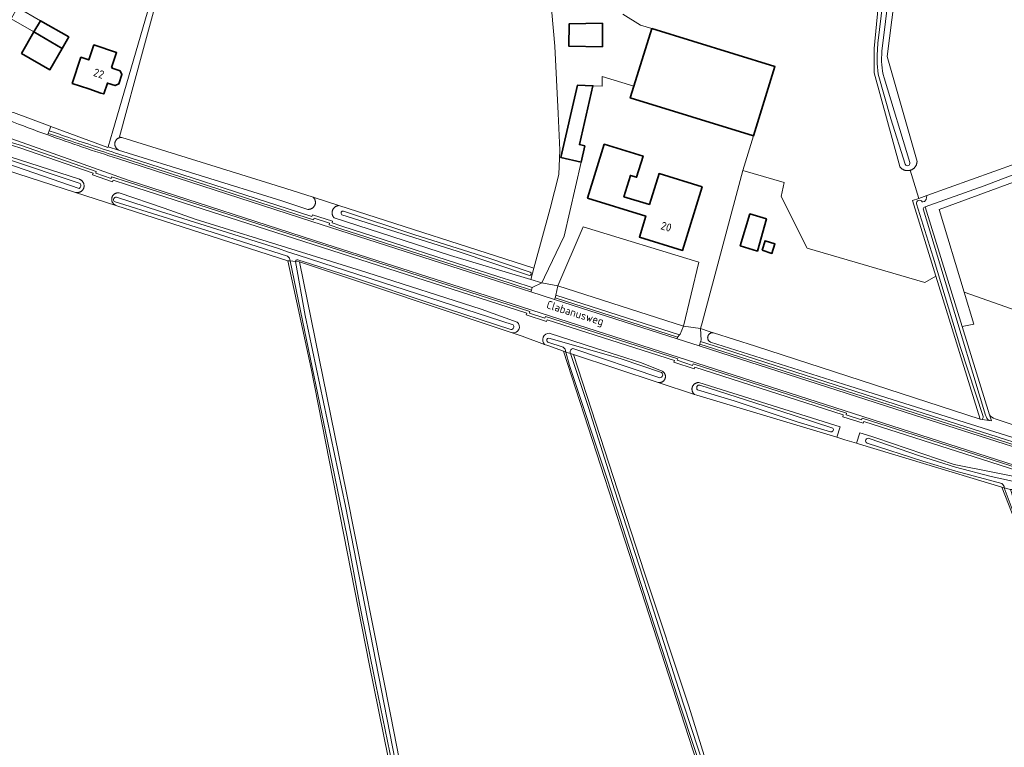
# Model space of a CAD drawing. Extents: x 199200 to 204075, y 460125 to 464703.
# Tile 112 of 174: x 202162 to 202383, y 462285 to 462449. Entities that reach past the tile are written whole.
import ezdxf
from ezdxf.enums import TextEntityAlignment as Align

# ---------------------------------------------------------------- set-up
doc = ezdxf.new("R2010")
doc.units = 0
for name, color, linetype, lineweight in [('B-WE-GR-GRAS-GV', 60, 'Continuous', 13), ('B-WE-OG-BEBOUWING-GV', 7, 'Continuous', 35), ('B-WE-OG-BEBOUWING-T18', 10, 'Continuous', 18), ('B-WE-OG-BEBOUWING_LUIFEL-GV', 7, 'Continuous', 18), ('B-WE-OG-BEBOUWING_SCHUUR-GV', 7, 'Continuous', 35), ('B-WE-OG-TERREIN_CULTUURSCHEIDING-GV', 7, 'Continuous', 18), ('B-WE-OG-TERREIN_ERF-GV', 7, 'Continuous', 18), ('B-WE-OG-TOPOGRAFIE-T18', 10, 'Continuous', 18), ('B-WE-OG-WATER_GREPPEL-GV', 160, 'Continuous', 18), ('B-WE-OG-WATER_SLOOT-GV', 120, 'Continuous', 18), ('B-WE-OG-WEG-GV', 7, 'Continuous', 18), ('B-WE-VH-VERHARDING_ASFALT-GV', 252, 'Continuous', 18), ('B-WE-VH-VERHARDING_BETONSTRAATSTEEN-GV', 252, 'Continuous', 18), ('B-WE-VH-VERHARDING_GRASBETONSTEEN-GV', 70, 'Continuous', 18)]:
    doc.layers.add(name, color=color, linetype=linetype, lineweight=lineweight)
doc.styles.add('NLCS-ISO-M1000-T18', font='NLCS-ISO.ttf', dxfattribs={"height": 1.8})

msp = doc.modelspace()

# ---------------------------------------------------------------- linework, layer by layer
at = {"layer": 'B-WE-GR-GRAS-GV', "flags": 128}
for points in [[(202365.652, 462510.952), (202356.67, 462440.331), (202363.393, 462416.798), (202363.388, 462416.719), (202363.379, 462416.627), (202363.365, 462416.536), (202363.348, 462416.445), (202363.327, 462416.355), (202363.302, 462416.266), (202363.273, 462416.179), (202363.241, 462416.092), (202363.204, 462416.008), (202363.164, 462415.924), (202363.121, 462415.843), (202363.074, 462415.764), (202363.023, 462415.686), (202362.97, 462415.611), (202362.913, 462415.539), (202362.853, 462415.469), (202362.79, 462415.401), (202362.724, 462415.337), (202362.655, 462415.275), (202362.584, 462415.216), (202362.51, 462415.161), (202362.434, 462415.108), (202362.356, 462415.059), (202362.276, 462415.014), (202362.194, 462414.972), (202362.11, 462414.933), (202362.024, 462414.899), (202361.938, 462414.868), (202361.849, 462414.84), (202363.763, 462408.544), (202365.601, 462409.202), (202385.597, 462416.368)], [(202191.214, 462451.889), (202183.019, 462423.653), (202181.991, 462420.112), (202184.314, 462419.388), (202184.262, 462419.414), (202184.195, 462419.452), (202184.13, 462419.494), (202184.067, 462419.539), (202184.006, 462419.586), (202183.948, 462419.638), (202183.893, 462419.692), (202183.841, 462419.748), (202183.791, 462419.808), (202183.745, 462419.87), (202183.702, 462419.934), (202183.663, 462420), (202183.626, 462420.068), (202183.594, 462420.138), (202183.565, 462420.21), (202183.54, 462420.283), (202183.519, 462420.357), (202183.501, 462420.433), (202183.488, 462420.509), (202183.478, 462420.585), (202183.473, 462420.662), (202183.471, 462420.74), (202183.473, 462420.817), (202183.48, 462420.894), (202183.49, 462420.97), (202183.505, 462421.046), (202183.523, 462421.121), (202183.545, 462421.195), (202183.571, 462421.268), (202183.6, 462421.34), (202183.634, 462421.409), (202183.671, 462421.477), (202183.711, 462421.543), (202183.755, 462421.607), (202183.801, 462421.668), (202183.851, 462421.727), (202183.904, 462421.783), (202183.96, 462421.837), (202184.019, 462421.887), (202184.08, 462421.934), (202184.143, 462421.978), (202184.209, 462422.019), (202184.277, 462422.057), (202184.346, 462422.09), (202184.417, 462422.12), (202184.49, 462422.147), (202184.564, 462422.169), (202184.639, 462422.188), (202184.714, 462422.203), (202184.791, 462422.214), (202184.868, 462422.221), (202184.945, 462422.224), (202185.022, 462422.223), (202184.521, 462422.379), (202189.682, 462441.359), (202198.936, 462475.396)], [(202198.936, 462475.396), (202189.682, 462441.359), (202184.521, 462422.379), (202185.022, 462422.223), (202221.794, 462410.763), (202227.96, 462408.783), (202233.734, 462406.928), (202277.476, 462392.881), (202281.138, 462406.3), (202283.015, 462413.876), (202283.306, 462419.362), (202282.929, 462427.545), (202282.172, 462442.691), (202280.773, 462457.829)], [(202297.39, 462449.828), (202301.354, 462447.388), (202303.88, 462446.61), (202331.53, 462438.09), (202326.74, 462422.54), (202324.349, 462414.779), (202333.623, 462412.073), (202332.953, 462408.948), (202338.785, 462397.342), (202365.144, 462389.682), (202367.631, 462391.084), (202362.392, 462408.053), (202363.763, 462408.544), (202361.849, 462414.84), (202361.773, 462414.82), (202361.683, 462414.8), (202361.592, 462414.784), (202361.5, 462414.772), (202361.408, 462414.764), (202361.316, 462414.759), (202361.224, 462414.759), (202361.132, 462414.763), (202361.04, 462414.771), (202360.948, 462414.783), (202360.857, 462414.798), (202360.767, 462414.818), (202360.678, 462414.842), (202360.59, 462414.869), (202360.503, 462414.9), (202360.418, 462414.935), (202360.334, 462414.974), (202360.252, 462415.016), (202360.172, 462415.061), (202360.093, 462415.111), (202360.017, 462415.163), (202359.944, 462415.219), (202359.873, 462415.278), (202359.804, 462415.339), (202359.739, 462415.404), (202359.676, 462415.472), (202359.616, 462415.542), (202359.559, 462415.615), (202359.506, 462415.69), (202353.746, 462436.731), (202353.746, 462442.155), (202355.598, 462460.941)], [(202403.691, 462420.979), (202378.431, 462411.348), (202365.25, 462406.624), (202373.52, 462379.837), (202376.109, 462380.352), (202373.958, 462387.486), (202368.364, 462406.044), (202448.886, 462435.664)], [(202456.71, 462409.905), (202448.886, 462435.664), (202368.364, 462406.044), (202373.958, 462387.486), (202389.866, 462381.87), (202401.062, 462385.319), (202397.247, 462396.852), (202398.47, 462397.231), (202397.364, 462400.798), (202404.925, 462403.174), (202404.262, 462405.352), (202422.079, 462410.783), (202422.7, 462408.76), (202427.53, 462393.4), (202428.282, 462391.051), (202459.583, 462400.446)], [(202252.274, 462246.282), (202240.491, 462304.163), (202227.521, 462370.387), (202222.291, 462394.553), (202183.729, 462406.955), (202174.653, 462409.874), (202153.779, 462416.587)]]:
    msp.add_lwpolyline(points, dxfattribs=at)
for points in [[(202280.561, 462375.545), (202279.874, 462375.796), (202274.823, 462377.64), (202272.563, 462378.395), (202224.871, 462394.336), (202235.41, 462342.525), (202245.346, 462292.428), (202254.143, 462247.619), (202255.829, 462238.832), (202323.805, 462251.989), (202320.952, 462260.759), (202315.803, 462276.589), (202297.938, 462331.659), (202284.136, 462374.239)], [(202349.831, 462353.629), (202347.201, 462354.42), (202345.397, 462354.963), (202313.981, 462364.41), (202313.463, 462364.581), (202305.343, 462367.261), (202286.376, 462373.522), (202302.246, 462324.551), (202312.179, 462294.631), (202322.589, 462261.204), (202325.234, 462252.712), (202330.782, 462253.021), (202352.743, 462257.651), (202396.002, 462266.25), (202397.218, 462266.492), (202403.833, 462275.037), (202402.772, 462278.559), (202390.984, 462317.179), (202388.141, 462326.925), (202385.386, 462336.159), (202382.376, 462343.773), (202350.494, 462353.43)]]:
    msp.add_lwpolyline(points, close=True, dxfattribs=at)
at = {"layer": 'B-WE-OG-BEBOUWING-GV', "flags": 128}
for points in [[(202165.328, 462445.88), (202171.638, 462442.163), (202173.119, 462444.734), (202166.774, 462448.39)], [(202165.328, 462445.88), (202162.551, 462441.061), (202168.896, 462437.404), (202171.638, 462442.163)], [(202292.82, 462442.528), (202292.83, 462447.813), (202285.401, 462447.719), (202285.295, 462442.686)], [(202326.74, 462422.54), (202331.53, 462438.09), (202303.88, 462446.61), (202299.891, 462433.694), (202299.08, 462431.07)], [(202178.744, 462442.941), (202177.634, 462439.6), (202175.857, 462440.19), (202173.905, 462434.31), (202177.62, 462433.076), (202180.347, 462432.17), (202180.986, 462431.958), (202181.799, 462434.407), (202183.564, 462433.82), (202184.348, 462434.213), (202185.054, 462436.339), (202184.661, 462437.123), (202182.896, 462437.709), (202182.943, 462437.852), (202182.742, 462437.919), (202183.846, 462441.246)], [(202288.028, 462416.666), (202288.869, 462420.308), (202287.654, 462420.589), (202290.708, 462433.81), (202287.216, 462433.925), (202283.471, 462417.719)], [(202303.401, 462407.141), (202297.645, 462408.911), (202299.116, 462413.695), (202300.498, 462413.27), (202301.954, 462418.006), (202293.227, 462420.69), (202289.506, 462408.59), (202302.563, 462404.576), (202301.111, 462399.853), (202310.816, 462396.869), (202315.197, 462411.115), (202305.536, 462414.086)], [(202323.72, 462397.9), (202327.6, 462396.72), (202329.6, 462403.95), (202325.9, 462405.07)]]:
    msp.add_lwpolyline(points, close=True, dxfattribs=at)
at = {"layer": 'B-WE-OG-BEBOUWING_LUIFEL-GV', "flags": 128}
msp.add_lwpolyline([(202166.774, 462448.39), (202161.616, 462451.362), (202160.234, 462448.815), (202165.328, 462445.88)], close=True, dxfattribs=at)
at = {"layer": 'B-WE-OG-BEBOUWING_SCHUUR-GV', "flags": 128}
msp.add_lwpolyline([(202328.638, 462396.905), (202330.854, 462396.21), (202331.519, 462398.332), (202329.303, 462399.026)], close=True, dxfattribs=at)
at = {"layer": 'B-WE-OG-TERREIN_CULTUURSCHEIDING-GV'}
for points in [[(202162.129, 462419.874, -0.0422233), (202141.045, 462428.576)], [(202168.749, 462423.662, -0.0141675), (202172.427, 462422.414)], [(202172.427, 462422.414, 0.004944), (202184.395, 462418.473)], [(202273.673, 462380.801, -0.7976703), (202272.563, 462378.395)], [(202279.874, 462375.796, -0.6558306), (202280.911, 462378.306)]]:
    msp.add_lwpolyline(points, format="xyb", dxfattribs=at)
at = {"layer": 'B-WE-OG-TERREIN_CULTUURSCHEIDING-GV', "flags": 128}
for points in [[(202232.547, 462404.304), (202232.499, 462404.368), (202232.453, 462404.434), (202232.411, 462404.502), (202232.372, 462404.573), (202232.337, 462404.645), (202232.306, 462404.719), (202232.278, 462404.795), (202232.255, 462404.872), (202232.234, 462404.95), (202232.218, 462405.028), (202232.206, 462405.108), (202232.198, 462405.188), (202232.194, 462405.268), (202232.193, 462405.349), (202232.197, 462405.429), (202232.205, 462405.509), (202232.217, 462405.589), (202232.232, 462405.667), (202232.252, 462405.745), (202232.275, 462405.822), (202232.302, 462405.898), (202232.333, 462405.972), (202232.368, 462406.045), (202232.406, 462406.116), (202232.448, 462406.184), (202232.493, 462406.251), (202232.541, 462406.315), (202232.592, 462406.377), (202232.647, 462406.436), (202232.704, 462406.493), (202232.764, 462406.546), (202232.827, 462406.597), (202232.892, 462406.644), (202232.959, 462406.688), (202233.028, 462406.729), (202233.1, 462406.766), (202233.173, 462406.799), (202233.247, 462406.829), (202233.324, 462406.855), (202233.401, 462406.878), (202233.479, 462406.896), (202233.558, 462406.91), (202233.638, 462406.921), (202233.718, 462406.928), (202233.734, 462406.928), (202227.96, 462408.783), (202228.016, 462408.727), (202228.069, 462408.669), (202228.12, 462408.608), (202228.167, 462408.545), (202228.211, 462408.479), (202228.252, 462408.411), (202228.289, 462408.342), (202228.323, 462408.27), (202228.353, 462408.197), (202228.379, 462408.122), (202228.401, 462408.046), (202228.42, 462407.97), (202228.434, 462407.892), (202228.445, 462407.814), (202228.452, 462407.735), (202228.455, 462407.656), (202228.453, 462407.577), (202228.448, 462407.498), (202228.439, 462407.419), (202228.426, 462407.341), (202228.408, 462407.264), (202228.387, 462407.188), (202228.363, 462407.113), (202228.334, 462407.039), (202228.302, 462406.967), (202228.266, 462406.897), (202228.226, 462406.828), (202228.183, 462406.762), (202228.137, 462406.697), (202228.088, 462406.636), (202228.036, 462406.576), (202227.98, 462406.52), (202227.922, 462406.466), (202227.861, 462406.416), (202227.798, 462406.368), (202227.733, 462406.324), (202227.665, 462406.283), (202227.595, 462406.246), (202227.524, 462406.212), (202227.451, 462406.182), (202227.376, 462406.155), (202227.3, 462406.133), (202227.224, 462406.114), (202227.146, 462406.099), (202227.068, 462406.088), (202226.989, 462406.081), (202226.91, 462406.078), (202226.831, 462406.079), (202226.786, 462406.082), (202220.926, 462407.978), (202184.314, 462419.388), (202181.991, 462420.112), (202181.935, 462419.917), (202169.111, 462424.663), (202168.749, 462423.662)], [(202400.763, 462342.655), (202397.891, 462343.597), (202397.773, 462343.234), (202393.182, 462344.723), (202393.261, 462345.082), (202351.438, 462358.511), (202351.309, 462358.156), (202346.737, 462359.579), (202346.847, 462359.993), (202313.559, 462370.698), (202313.428, 462370.313), (202308.881, 462371.837), (202308.986, 462372.182), (202280.445, 462381.308), (202280.28, 462380.889), (202275.738, 462382.396), (202275.852, 462382.809), (202186.317, 462411.583), (202183.12, 462412.642), (202182.973, 462412.239), (202178.485, 462413.797), (202178.586, 462414.185), (202162.129, 462419.874)], [(202159.993, 462417.822), (202175.538, 462412.814), (202175.611, 462412.787), (202175.683, 462412.755), (202175.753, 462412.72), (202175.822, 462412.682), (202175.888, 462412.64), (202175.952, 462412.595), (202176.014, 462412.546), (202176.073, 462412.495), (202176.129, 462412.44), (202176.183, 462412.383), (202176.233, 462412.323), (202176.281, 462412.261), (202176.325, 462412.196), (202176.366, 462412.129), (202176.403, 462412.06), (202176.437, 462411.989), (202176.467, 462411.917), (202176.493, 462411.843), (202176.516, 462411.768), (202176.535, 462411.692), (202176.549, 462411.615), (202176.56, 462411.537), (202176.567, 462411.459), (202176.57, 462411.381), (202176.569, 462411.303), (202176.564, 462411.224)], [(202184.395, 462418.473), (202184.397, 462418.473), (202224.676, 462405.423), (202227.647, 462404.481), (202227.778, 462404.872), (202232.291, 462403.4), (202232.218, 462403.03), (202234.376, 462402.292), (202269.586, 462390.956), (202272.99, 462389.864), (202277.087, 462388.529), (202279.24, 462389.598), (202276.781, 462390.335), (202258.728, 462395.746), (202232.654, 462404.183), (202232.599, 462404.242), (202232.547, 462404.304)], [(202176.564, 462411.224), (202176.555, 462411.147), (202176.542, 462411.069), (202176.525, 462410.993), (202176.504, 462410.917), (202176.48, 462410.843), (202176.451, 462410.77), (202176.419, 462410.698), (202176.384, 462410.628), (202176.344, 462410.56), (202176.302, 462410.495), (202176.256, 462410.431), (202176.207, 462410.37), (202176.155, 462410.311), (202176.099, 462410.256), (202176.042, 462410.203), (202175.981, 462410.153), (202175.918, 462410.106), (202175.853, 462410.063), (202175.786, 462410.022), (202175.716, 462409.986), (202175.645, 462409.953), (202175.573, 462409.923), (202175.498, 462409.898), (202175.423, 462409.876), (202175.347, 462409.858), (202175.27, 462409.844), (202175.192, 462409.834), (202175.114, 462409.828), (202175.035, 462409.826), (202174.957, 462409.828), (202174.879, 462409.834), (202174.801, 462409.844), (202174.724, 462409.857), (202174.653, 462409.874), (202183.729, 462406.955), (202183.658, 462406.983), (202183.588, 462407.014), (202183.52, 462407.05), (202183.454, 462407.088), (202183.39, 462407.131), (202183.328, 462407.176), (202183.269, 462407.224), (202183.212, 462407.276), (202183.158, 462407.331), (202183.107, 462407.388), (202183.059, 462407.448), (202183.014, 462407.51), (202182.973, 462407.574), (202182.935, 462407.641), (202182.9, 462407.709), (202182.869, 462407.779), (202182.842, 462407.851), (202182.819, 462407.924), (202182.799, 462407.998), (202182.784, 462408.073), (202182.772, 462408.149), (202182.764, 462408.225), (202182.76, 462408.302), (202182.761, 462408.378), (202182.765, 462408.455), (202182.773, 462408.531), (202182.785, 462408.607), (202182.801, 462408.682), (202182.821, 462408.756), (202182.845, 462408.828), (202182.873, 462408.9), (202182.904, 462408.97), (202182.939, 462409.038), (202182.977, 462409.104), (202183.019, 462409.169), (202183.064, 462409.231), (202183.112, 462409.29), (202183.164, 462409.347), (202183.218, 462409.401), (202183.275, 462409.453), (202183.334, 462409.501), (202183.396, 462409.546), (202183.46, 462409.588), (202183.527, 462409.626), (202183.595, 462409.661), (202183.665, 462409.692), (202183.737, 462409.72), (202183.809, 462409.743), (202183.883, 462409.763), (202183.958, 462409.779), (202184.034, 462409.792), (202184.11, 462409.8), (202184.187, 462409.804), (202184.263, 462409.804), (202184.34, 462409.8), (202184.416, 462409.793), (202184.472, 462409.784), (202194.553, 462406.322), (202201.475, 462403.888), (202224.126, 462396.842), (202239.966, 462391.889), (202265.641, 462383.668), (202273.673, 462380.801)], [(202272.563, 462378.395), (202274.823, 462377.64), (202279.874, 462375.796)], [(202280.911, 462378.306), (202291.243, 462374.911), (202301.56, 462371.635), (202306.205, 462369.81), (202306.271, 462369.776), (202306.334, 462369.739), (202306.395, 462369.698), (202306.454, 462369.653), (202306.511, 462369.606), (202306.564, 462369.556), (202306.615, 462369.502), (202306.663, 462369.446), (202306.708, 462369.388), (202306.75, 462369.327), (202306.788, 462369.264), (202306.823, 462369.199), (202306.854, 462369.133), (202306.881, 462369.064), (202306.905, 462368.995), (202306.925, 462368.924), (202306.941, 462368.852), (202306.954, 462368.779), (202306.962, 462368.706), (202306.966, 462368.632), (202306.966, 462368.559), (202306.963, 462368.485), (202306.955, 462368.412), (202306.943, 462368.339), (202306.927, 462368.267), (202306.908, 462368.196), (202306.885, 462368.126), (202306.857, 462368.058), (202306.827, 462367.991), (202306.792, 462367.926), (202306.754, 462367.863), (202306.713, 462367.802), (202306.669, 462367.743), (202306.621, 462367.687), (202306.571, 462367.633), (202306.517, 462367.582), (202306.461, 462367.535), (202306.402, 462367.49), (202306.341, 462367.449), (202306.278, 462367.411), (202306.213, 462367.376), (202306.146, 462367.345), (202306.078, 462367.318), (202306.008, 462367.294), (202305.937, 462367.275), (202305.865, 462367.259), (202305.793, 462367.247), (202305.719, 462367.239), (202305.646, 462367.235), (202305.572, 462367.235), (202305.499, 462367.239), (202305.425, 462367.247), (202305.343, 462367.261), (202313.463, 462364.581), (202313.41, 462364.626), (202313.354, 462364.679), (202313.3, 462364.735), (202313.25, 462364.794), (202313.202, 462364.855), (202313.158, 462364.918), (202313.117, 462364.984), (202313.08, 462365.052), (202313.046, 462365.121), (202313.016, 462365.193), (202312.989, 462365.265), (202312.966, 462365.339), (202312.948, 462365.414), (202312.933, 462365.49), (202312.922, 462365.567), (202312.914, 462365.644), (202312.911, 462365.721), (202312.912, 462365.799), (202312.917, 462365.876), (202312.926, 462365.953), (202312.939, 462366.029), (202312.956, 462366.105), (202312.976, 462366.179), (202313.001, 462366.253), (202313.029, 462366.325), (202313.061, 462366.395), (202313.097, 462366.464), (202313.136, 462366.531), (202313.178, 462366.596), (202313.224, 462366.658), (202313.273, 462366.718), (202313.325, 462366.776), (202313.38, 462366.83), (202313.437, 462366.882), (202313.497, 462366.931), (202313.56, 462366.976), (202313.625, 462367.018), (202313.692, 462367.057), (202313.761, 462367.093), (202313.831, 462367.124), (202313.903, 462367.152), (202313.977, 462367.176), (202314.052, 462367.197), (202314.127, 462367.213), (202314.204, 462367.226), (202314.28, 462367.235), (202314.358, 462367.239), (202314.435, 462367.24), (202346.154, 462357.334), (202345.397, 462354.963), (202347.201, 462354.42), (202349.831, 462353.629), (202350.572, 462355.954), (202353.269, 462355.112), (202354.118, 462354.824), (202371.708, 462348.857), (202390.557, 462345.1)], [(202317.035, 462378.296), (202317.095, 462378.325), (202317.157, 462378.35), (202317.22, 462378.371), (202317.284, 462378.389), (202317.35, 462378.403), (202317.416, 462378.413), (202317.482, 462378.419), (202317.549, 462378.42), (202317.616, 462378.418), (202317.682, 462378.412), (202317.748, 462378.402), (202316.787, 462378.71), (202314.823, 462379.339), (202314.956, 462376.757), (202314.854, 462376.424), (202318.152, 462375.388), (202363.138, 462360.919), (202405.211, 462347.447)], [(202384.881, 462354.924), (202348.317, 462366.402), (202317.093, 462376.29), (202317.066, 462376.302), (202317.006, 462376.333), (202316.949, 462376.367), (202316.894, 462376.405), (202316.841, 462376.445), (202316.791, 462376.489), (202316.743, 462376.536), (202316.698, 462376.585), (202316.657, 462376.638), (202316.618, 462376.692), (202316.583, 462376.749), (202316.551, 462376.808), (202316.523, 462376.868), (202316.499, 462376.93), (202316.478, 462376.994), (202316.461, 462377.058), (202316.448, 462377.124), (202316.439, 462377.19), (202316.434, 462377.256), (202316.433, 462377.323), (202316.436, 462377.39), (202316.443, 462377.456), (202316.454, 462377.522), (202316.469, 462377.587), (202316.488, 462377.651), (202316.51, 462377.714), (202316.536, 462377.775), (202316.566, 462377.835), (202316.6, 462377.893), (202316.636, 462377.948), (202316.676, 462378.002), (202316.72, 462378.053), (202316.766, 462378.101), (202316.815, 462378.146), (202316.866, 462378.188), (202316.92, 462378.228), (202316.977, 462378.263), (202317.035, 462378.296)]]:
    msp.add_lwpolyline(points, dxfattribs=at)
msp.add_lwpolyline([(202311.001, 462379.908), (202282.823, 462388.903), (202282.395, 462386.824), (202310.114, 462377.927), (202310.299, 462378.122)], close=True, dxfattribs=at)
at = {"layer": 'B-WE-OG-TERREIN_ERF-GV', "flags": 128}
for points in [[(202160.726, 462427.767), (202168.981, 462424.711), (202169.111, 462424.663), (202181.935, 462419.917), (202181.991, 462420.112), (202183.019, 462423.653), (202191.214, 462451.889), (202193.914, 462462.625), (202197.493, 462475.8), (202197.013, 462475.969), (202195.691, 462476.434), (202194.531, 462476.842), (202193.109, 462472.154), (202186.531, 462474.149), (202187.437, 462477.108), (202189.235, 462480.328), (202190.589, 462484.406), (202181.664, 462487.352), (202171.442, 462490.154), (202164.987, 462477.968), (202155.009, 462483.394)], [(202280.773, 462457.829), (202282.172, 462442.691), (202282.929, 462427.545), (202283.306, 462419.362), (202283.015, 462413.876), (202281.138, 462406.3), (202277.476, 462392.881), (202276.781, 462390.335), (202279.24, 462389.598), (202279.851, 462390.873), (202284.249, 462400.04), (202288.028, 462416.666), (202283.471, 462417.719), (202287.216, 462433.925), (202290.708, 462433.81), (202292.803, 462433.741), (202292.807, 462435.882), (202299.891, 462433.694), (202303.88, 462446.61), (202301.354, 462447.388), (202297.39, 462449.828)], [(202427.53, 462393.4), (202412.59, 462388.76), (202407.68, 462404.04), (202412.862, 462405.668), (202422.7, 462408.76), (202422.079, 462410.783), (202404.262, 462405.352), (202404.925, 462403.174), (202397.364, 462400.798), (202398.47, 462397.231), (202397.247, 462396.852), (202401.062, 462385.319), (202389.866, 462381.87), (202373.958, 462387.486), (202376.109, 462380.352), (202373.52, 462379.837), (202379.637, 462360.024)], [(202380.886, 462359.084), (202395.611, 462354.214), (202406.862, 462350.239), (202407.389, 462350.018)]]:
    msp.add_lwpolyline(points, dxfattribs=at)
for points in [[(202173.119, 462444.734), (202171.638, 462442.163), (202168.896, 462437.404), (202162.551, 462441.061), (202165.328, 462445.88), (202166.774, 462448.39)], [(202292.82, 462442.528), (202285.295, 462442.686), (202285.401, 462447.719), (202292.83, 462447.813)], [(202177.634, 462439.6), (202178.744, 462442.941), (202183.846, 462441.246), (202182.742, 462437.919), (202182.943, 462437.852), (202182.896, 462437.709), (202184.661, 462437.123), (202185.054, 462436.339), (202184.348, 462434.213), (202183.564, 462433.82), (202181.799, 462434.407), (202180.986, 462431.958), (202180.347, 462432.17), (202177.62, 462433.076), (202173.905, 462434.31), (202175.857, 462440.19)], [(202314.823, 462379.339), (202316.787, 462378.71), (202317.748, 462378.402), (202327.157, 462375.387), (202377.524, 462359.04), (202367.631, 462391.084), (202365.144, 462389.682), (202338.785, 462397.342), (202332.953, 462408.948), (202333.623, 462412.073), (202324.349, 462414.779), (202315.166, 462380.611)], [(202329.6, 462403.95), (202327.6, 462396.72), (202323.72, 462397.9), (202325.9, 462405.07)], [(202311.001, 462379.908), (202314.467, 462394.196), (202288.513, 462402.123), (202282.823, 462388.903)]]:
    msp.add_lwpolyline(points, close=True, dxfattribs=at)
at = {"layer": 'B-WE-OG-TERREIN_ERF-GV'}
msp.add_lwpolyline([(202379.637, 462360.024, 0.1710628), (202380.886, 462359.084)], format="xyb", dxfattribs=at)
at = {"layer": 'B-WE-OG-WATER_GREPPEL-GV', "flags": 128}
msp.add_lwpolyline([(202184.314, 462419.388), (202220.926, 462407.978), (202226.786, 462406.082), (202226.831, 462406.079), (202226.91, 462406.078), (202226.989, 462406.081), (202227.068, 462406.088), (202227.146, 462406.099), (202227.224, 462406.114), (202227.3, 462406.133), (202227.376, 462406.155), (202227.451, 462406.182), (202227.524, 462406.212), (202227.595, 462406.246), (202227.665, 462406.283), (202227.733, 462406.324), (202227.798, 462406.368), (202227.861, 462406.416), (202227.922, 462406.466), (202227.98, 462406.52), (202228.036, 462406.576), (202228.088, 462406.636), (202228.137, 462406.697), (202228.183, 462406.762), (202228.226, 462406.828), (202228.266, 462406.897), (202228.302, 462406.967), (202228.334, 462407.039), (202228.363, 462407.113), (202228.387, 462407.188), (202228.408, 462407.264), (202228.426, 462407.341), (202228.439, 462407.419), (202228.448, 462407.498), (202228.453, 462407.577), (202228.455, 462407.656), (202228.452, 462407.735), (202228.445, 462407.814), (202228.434, 462407.892), (202228.42, 462407.97), (202228.401, 462408.046), (202228.379, 462408.122), (202228.353, 462408.197), (202228.323, 462408.27), (202228.289, 462408.342), (202228.252, 462408.411), (202228.211, 462408.479), (202228.167, 462408.545), (202228.12, 462408.608), (202228.069, 462408.669), (202228.016, 462408.727), (202227.96, 462408.783), (202221.794, 462410.763), (202185.022, 462422.223), (202184.945, 462422.224), (202184.868, 462422.221), (202184.791, 462422.214), (202184.714, 462422.203), (202184.639, 462422.188), (202184.564, 462422.169), (202184.49, 462422.147), (202184.417, 462422.12), (202184.346, 462422.09), (202184.277, 462422.057), (202184.209, 462422.019), (202184.143, 462421.978), (202184.08, 462421.934), (202184.019, 462421.887), (202183.96, 462421.837), (202183.904, 462421.783), (202183.851, 462421.727), (202183.801, 462421.668), (202183.755, 462421.607), (202183.711, 462421.543), (202183.671, 462421.477), (202183.634, 462421.409), (202183.6, 462421.34), (202183.571, 462421.268), (202183.545, 462421.195), (202183.523, 462421.121), (202183.505, 462421.046), (202183.49, 462420.97), (202183.48, 462420.894), (202183.473, 462420.817), (202183.471, 462420.74), (202183.473, 462420.662), (202183.478, 462420.585), (202183.488, 462420.509), (202183.501, 462420.433), (202183.519, 462420.357), (202183.54, 462420.283), (202183.565, 462420.21), (202183.594, 462420.138), (202183.626, 462420.068), (202183.663, 462420), (202183.702, 462419.934), (202183.745, 462419.87), (202183.791, 462419.808), (202183.841, 462419.748), (202183.893, 462419.692), (202183.948, 462419.638), (202184.006, 462419.586), (202184.067, 462419.539), (202184.13, 462419.494), (202184.195, 462419.452), (202184.262, 462419.414)], close=True, dxfattribs=at)
for points in [[(202378.741, 462359.953), (202370.471, 462387.445), (202364.773, 462406.167), (202364.883, 462406.519), (202365.25, 462406.624), (202378.431, 462411.348), (202403.691, 462420.979)], [(202385.597, 462416.368), (202365.601, 462409.202), (202365.405, 462408.321), (202365.068, 462407.841), (202364.705, 462407.745), (202364.564, 462407.792)], [(202363.301, 462407.335), (202367.041, 462395.353), (202373.125, 462375.119), (202378.2, 462359.609)], [(202234.401, 462404.884), (202260.238, 462396.67), (202276.478, 462391.227)], [(202276.611, 462392.019), (202267.14, 462395.222), (202253.341, 462399.547), (202250.778, 462400.38), (202234.749, 462405.683)], [(202379.637, 462360.024), (202380.066, 462358.633), (202379.541, 462358.717), (202377.981, 462358.967), (202377.524, 462359.04), (202327.157, 462375.387), (202317.748, 462378.402), (202317.682, 462378.412), (202317.616, 462378.418), (202317.549, 462378.42), (202317.482, 462378.419), (202317.416, 462378.413), (202317.35, 462378.403), (202317.284, 462378.389), (202317.22, 462378.371), (202317.157, 462378.35), (202317.095, 462378.325), (202317.035, 462378.296), (202316.977, 462378.263), (202316.92, 462378.228), (202316.866, 462378.188), (202316.815, 462378.146), (202316.766, 462378.101), (202316.72, 462378.053), (202316.676, 462378.002), (202316.636, 462377.948), (202316.6, 462377.893), (202316.566, 462377.835), (202316.536, 462377.775), (202316.51, 462377.714), (202316.488, 462377.651), (202316.469, 462377.587), (202316.454, 462377.522), (202316.443, 462377.456), (202316.436, 462377.39), (202316.433, 462377.323), (202316.434, 462377.256), (202316.439, 462377.19), (202316.448, 462377.124), (202316.461, 462377.058), (202316.478, 462376.994), (202316.499, 462376.93), (202316.523, 462376.868), (202316.551, 462376.808), (202316.583, 462376.749), (202316.618, 462376.692), (202316.657, 462376.638), (202316.698, 462376.585), (202316.743, 462376.536), (202316.791, 462376.489), (202316.841, 462376.445), (202316.894, 462376.405), (202316.949, 462376.367), (202317.006, 462376.333), (202317.066, 462376.302), (202317.093, 462376.29), (202348.317, 462366.402), (202384.881, 462354.924)], [(202377.981, 462358.967), (202379.541, 462358.717)], [(202407.389, 462350.018), (202406.862, 462350.239), (202395.611, 462354.214), (202380.886, 462359.084)]]:
    msp.add_lwpolyline(points, dxfattribs=at)
at = {"layer": 'B-WE-OG-WATER_GREPPEL-GV'}
for points in [[(202364.564, 462407.792, 0.8464472), (202363.301, 462407.335)], [(202234.749, 462405.683, 0.8291233), (202234.401, 462404.884)], [(202276.478, 462391.227, 0.7942688), (202276.611, 462392.019)], [(202379.541, 462358.717, -0.1669127), (202378.741, 462359.953)], [(202380.886, 462359.084, -0.1710628), (202379.637, 462360.024)], [(202378.2, 462359.609, -0.2187013), (202377.981, 462358.967)]]:
    msp.add_lwpolyline(points, format="xyb", dxfattribs=at)
at = {"layer": 'B-WE-OG-WATER_SLOOT-GV', "flags": 128}
for points in [[(202355.533, 462441.52), (202358.056, 462462.208), (202361.213, 462488.202), (202364.596, 462516.002), (202367.105, 462536.198), (202369.957, 462558.628), (202372.042, 462576.855), (202372.831, 462583.019), (202372.014, 462584.152), (202371.07, 462574.183), (202367.707, 462549.314), (202365.227, 462528.406), (202362.837, 462509.398), (202360.268, 462488.486), (202357.229, 462464.52), (202357.072, 462463.49)], [(202373.975, 462581.433), (202372.831, 462583.019), (202372.042, 462576.855), (202369.957, 462558.628), (202367.105, 462536.198), (202364.596, 462516.002), (202361.213, 462488.202), (202358.056, 462462.208), (202355.533, 462441.52)], [(202355.598, 462460.941), (202353.746, 462442.155), (202353.746, 462436.731), (202359.506, 462415.69), (202359.559, 462415.615), (202359.616, 462415.542), (202359.676, 462415.472), (202359.739, 462415.404), (202359.804, 462415.339), (202359.873, 462415.278), (202359.944, 462415.219), (202360.017, 462415.163), (202360.093, 462415.111), (202360.172, 462415.061), (202360.252, 462415.016), (202360.334, 462414.974), (202360.418, 462414.935), (202360.503, 462414.9), (202360.59, 462414.869), (202360.678, 462414.842), (202360.767, 462414.818), (202360.857, 462414.798), (202360.948, 462414.783), (202361.04, 462414.771), (202361.132, 462414.763), (202361.224, 462414.759), (202361.316, 462414.759), (202361.408, 462414.764), (202361.5, 462414.772), (202361.592, 462414.784), (202361.683, 462414.8), (202361.773, 462414.82), (202361.849, 462414.84), (202361.938, 462414.868), (202362.024, 462414.899), (202362.11, 462414.933), (202362.194, 462414.972), (202362.276, 462415.014), (202362.356, 462415.059), (202362.434, 462415.108), (202362.51, 462415.161), (202362.584, 462415.216), (202362.655, 462415.275), (202362.724, 462415.337), (202362.79, 462415.401), (202362.853, 462415.469), (202362.913, 462415.539), (202362.97, 462415.611), (202363.023, 462415.686), (202363.074, 462415.764), (202363.121, 462415.843), (202363.164, 462415.924), (202363.204, 462416.008), (202363.241, 462416.092), (202363.273, 462416.179), (202363.302, 462416.266), (202363.327, 462416.355), (202363.348, 462416.445), (202363.365, 462416.536), (202363.379, 462416.627), (202363.388, 462416.719), (202363.393, 462416.798), (202356.67, 462440.331), (202365.652, 462510.952)], [(202360.741, 462416.179), (202357.523, 462426.401), (202354.68, 462436.395), (202354.454, 462438.771), (202354.485, 462440.614), (202354.585, 462443.376), (202356.739, 462461.212)], [(202356.739, 462461.212), (202354.585, 462443.376), (202354.485, 462440.614), (202354.454, 462438.771), (202354.68, 462436.395), (202357.523, 462426.401), (202360.741, 462416.179)], [(202356.002, 462435.576), (202361.779, 462416.557)], [(202361.779, 462416.557), (202356.002, 462435.576)], [(202151.499, 462422.341), (202151.342, 462420.74), (202152.08, 462420.049), (202153.281, 462418.967), (202156.981, 462417.077), (202175.436, 462410.784)], [(202151.665, 462422.826), (202151.499, 462422.341), (202152.036, 462421.729), (202152.584, 462421.031), (202153.786, 462419.861), (202154.677, 462419.321), (202158.943, 462417.515), (202175.706, 462411.903)], [(202175.706, 462411.903), (202158.943, 462417.515), (202154.677, 462419.321), (202153.786, 462419.861), (202152.584, 462421.031), (202152.036, 462421.729), (202151.499, 462422.341)], [(202153.779, 462416.587), (202174.653, 462409.874), (202174.724, 462409.857), (202174.801, 462409.844), (202174.879, 462409.834), (202174.957, 462409.828), (202175.035, 462409.826), (202175.114, 462409.828), (202175.192, 462409.834), (202175.27, 462409.844), (202175.347, 462409.858), (202175.423, 462409.876), (202175.498, 462409.898), (202175.573, 462409.923), (202175.645, 462409.953), (202175.716, 462409.986), (202175.786, 462410.022), (202175.853, 462410.063), (202175.918, 462410.106), (202175.981, 462410.153), (202176.042, 462410.203), (202176.099, 462410.256), (202176.155, 462410.311), (202176.207, 462410.37), (202176.256, 462410.431), (202176.302, 462410.495), (202176.344, 462410.56), (202176.384, 462410.628), (202176.419, 462410.698), (202176.451, 462410.77), (202176.48, 462410.843), (202176.504, 462410.917), (202176.525, 462410.993), (202176.542, 462411.069), (202176.555, 462411.147), (202176.564, 462411.224), (202176.569, 462411.303), (202176.57, 462411.381), (202176.567, 462411.459), (202176.56, 462411.537), (202176.549, 462411.615), (202176.535, 462411.692), (202176.516, 462411.768), (202176.493, 462411.843), (202176.467, 462411.917), (202176.437, 462411.989), (202176.403, 462412.06), (202176.366, 462412.129), (202176.325, 462412.196), (202176.281, 462412.261), (202176.233, 462412.323), (202176.183, 462412.383), (202176.129, 462412.44), (202176.073, 462412.495), (202176.014, 462412.546), (202175.952, 462412.595), (202175.888, 462412.64), (202175.822, 462412.682), (202175.753, 462412.72), (202175.683, 462412.755), (202175.611, 462412.787), (202175.538, 462412.814), (202159.993, 462417.822)], [(202175.436, 462410.784), (202156.981, 462417.077)], [(202273.673, 462380.801), (202265.641, 462383.668), (202239.966, 462391.889), (202224.126, 462396.842), (202201.475, 462403.888), (202194.553, 462406.322), (202184.472, 462409.784), (202184.416, 462409.793), (202184.34, 462409.8), (202184.263, 462409.804), (202184.187, 462409.804), (202184.11, 462409.8), (202184.034, 462409.792), (202183.958, 462409.779), (202183.883, 462409.763), (202183.809, 462409.743), (202183.737, 462409.72), (202183.665, 462409.692), (202183.595, 462409.661), (202183.527, 462409.626), (202183.46, 462409.588), (202183.396, 462409.546), (202183.334, 462409.501), (202183.275, 462409.453), (202183.218, 462409.401), (202183.164, 462409.347), (202183.112, 462409.29), (202183.064, 462409.231), (202183.019, 462409.169), (202182.977, 462409.104), (202182.939, 462409.038), (202182.904, 462408.97), (202182.873, 462408.9), (202182.845, 462408.828), (202182.821, 462408.756), (202182.801, 462408.682), (202182.785, 462408.607), (202182.773, 462408.531), (202182.765, 462408.455), (202182.761, 462408.378), (202182.76, 462408.302), (202182.764, 462408.225), (202182.772, 462408.149), (202182.784, 462408.073), (202182.799, 462407.998), (202182.819, 462407.924), (202182.842, 462407.851), (202182.869, 462407.779), (202182.9, 462407.709), (202182.935, 462407.641), (202182.973, 462407.574), (202183.014, 462407.51), (202183.059, 462407.448), (202183.107, 462407.388), (202183.158, 462407.331), (202183.212, 462407.276), (202183.269, 462407.224), (202183.328, 462407.176), (202183.39, 462407.131), (202183.454, 462407.088), (202183.52, 462407.05), (202183.588, 462407.014), (202183.658, 462406.983), (202183.729, 462406.955), (202222.291, 462394.553), (202222.778, 462394.512)], [(202183.821, 462408.791), (202193.715, 462405.562), (202220.148, 462397.321), (202222.231, 462396.588), (202224.58, 462395.768), (202272.777, 462380.179)], [(202272.777, 462380.179), (202224.58, 462395.768), (202222.231, 462396.588), (202220.148, 462397.321), (202193.715, 462405.562), (202183.821, 462408.791)], [(202364.564, 462407.792), (202364.705, 462407.745), (202365.068, 462407.841), (202365.405, 462408.321), (202365.601, 462409.202), (202363.763, 462408.544), (202362.392, 462408.053), (202367.631, 462391.084), (202377.524, 462359.04), (202377.981, 462358.967)], [(202222.196, 462395.555), (202205.336, 462400.978), (202183.346, 462407.856)], [(202183.346, 462407.856), (202205.336, 462400.978), (202222.196, 462395.555)], [(202378.2, 462359.609), (202373.125, 462375.119), (202367.041, 462395.353), (202363.301, 462407.335)], [(202365.25, 462406.624), (202364.883, 462406.519), (202364.773, 462406.167), (202370.471, 462387.445), (202378.741, 462359.953)], [(202379.541, 462358.717), (202380.066, 462358.633), (202379.637, 462360.024), (202373.52, 462379.837), (202365.25, 462406.624)], [(202276.478, 462391.227), (202260.238, 462396.67), (202234.401, 462404.884)], [(202234.749, 462405.683), (202250.778, 462400.38), (202253.341, 462399.547), (202267.14, 462395.222), (202276.611, 462392.019)], [(202246.169, 462279.157), (202241.988, 462299.488), (202238.368, 462317.714), (202235.547, 462332.65), (202231.155, 462354.106), (202225.593, 462381.173), (202222.778, 462394.512), (202222.291, 462394.553), (202227.521, 462370.387), (202240.491, 462304.163), (202252.274, 462246.282)], [(202222.778, 462394.512), (202224.019, 462394.408)], [(202255.089, 462239.118), (202247.613, 462275.952), (202235.229, 462339.507), (202226.139, 462382.295), (202224.019, 462394.408), (202222.778, 462394.512), (202225.593, 462381.173), (202231.155, 462354.106), (202235.547, 462332.65), (202238.368, 462317.714), (202241.988, 462299.488), (202246.169, 462279.157), (202251.218, 462254.326), (202254.198, 462238.134)], [(202324.083, 462252.13), (202323.805, 462251.989), (202255.829, 462238.832), (202254.143, 462247.619), (202245.346, 462292.428), (202235.41, 462342.525), (202224.871, 462394.336), (202224.019, 462394.408), (202226.139, 462382.295), (202235.229, 462339.507), (202247.613, 462275.952), (202255.089, 462239.118)], [(202224.019, 462394.408), (202224.871, 462394.336), (202272.563, 462378.395)], [(202272.309, 462379.131), (202254.879, 462384.844), (202237.034, 462390.799), (202224.488, 462394.743)], [(202224.488, 462394.743), (202237.034, 462390.799), (202254.879, 462384.844), (202272.309, 462379.131)], [(202305.343, 462367.261), (202305.425, 462367.247), (202305.499, 462367.239), (202305.572, 462367.235), (202305.646, 462367.235), (202305.719, 462367.239), (202305.793, 462367.247), (202305.865, 462367.259), (202305.937, 462367.275), (202306.008, 462367.294), (202306.078, 462367.318), (202306.146, 462367.345), (202306.213, 462367.376), (202306.278, 462367.411), (202306.341, 462367.449), (202306.402, 462367.49), (202306.461, 462367.535), (202306.517, 462367.582), (202306.571, 462367.633), (202306.621, 462367.687), (202306.669, 462367.743), (202306.713, 462367.802), (202306.754, 462367.863), (202306.792, 462367.926), (202306.827, 462367.991), (202306.857, 462368.058), (202306.885, 462368.126), (202306.908, 462368.196), (202306.927, 462368.267), (202306.943, 462368.339), (202306.955, 462368.412), (202306.963, 462368.485), (202306.966, 462368.559), (202306.966, 462368.632), (202306.962, 462368.706), (202306.954, 462368.779), (202306.941, 462368.852), (202306.925, 462368.924), (202306.905, 462368.995), (202306.881, 462369.064), (202306.854, 462369.133), (202306.823, 462369.199), (202306.788, 462369.264), (202306.75, 462369.327), (202306.708, 462369.388), (202306.663, 462369.446), (202306.615, 462369.502), (202306.564, 462369.556), (202306.511, 462369.606), (202306.454, 462369.653), (202306.395, 462369.698), (202306.334, 462369.739), (202306.271, 462369.776), (202306.205, 462369.81), (202301.56, 462371.635), (202291.243, 462374.911), (202280.911, 462378.306)], [(202279.874, 462375.796), (202280.561, 462375.545), (202284.136, 462374.239), (202284.616, 462374.085)], [(202284.036, 462375.16), (202280.556, 462376.319)], [(202280.556, 462376.319), (202284.036, 462375.16)], [(202280.808, 462377.205), (202286.335, 462375.599), (202297.055, 462372.55), (202306.088, 462369.462)], [(202306.088, 462369.462), (202297.055, 462372.55), (202286.335, 462375.599), (202280.808, 462377.205)], [(202284.616, 462374.085), (202285.637, 462373.758)], [(202285.637, 462373.758), (202286.376, 462373.522), (202305.343, 462367.261)], [(202305.685, 462368.314), (202286.201, 462374.856)], [(202286.201, 462374.856), (202305.685, 462368.314)], [(202314.707, 462366.669), (202335.622, 462359.941), (202344.53, 462356.989)], [(202344.53, 462356.989), (202335.622, 462359.941), (202314.707, 462366.669)], [(202344.015, 462356.19), (202336.514, 462358.459), (202322.364, 462363.109), (202314.162, 462365.597)], [(202314.162, 462365.597), (202322.364, 462363.109), (202336.514, 462358.459), (202344.015, 462356.19)], [(202384.381, 462343.249), (202385.745, 462343.276), (202390.026, 462343.361), (202390.146, 462343.755), (202390.557, 462345.1), (202371.708, 462348.857), (202354.118, 462354.824), (202353.269, 462355.112), (202350.572, 462355.954), (202349.831, 462353.629), (202350.494, 462353.43), (202382.376, 462343.773), (202382.967, 462343.619)], [(202382.449, 462344.588), (202372.063, 462347.36), (202364.719, 462349.613), (202352.183, 462353.654)], [(202352.183, 462353.654), (202364.719, 462349.613), (202372.063, 462347.36), (202382.449, 462344.588)], [(202352.646, 462354.693), (202363.924, 462350.812), (202372.013, 462348.236), (202380.009, 462346.145), (202389.586, 462344.09)], [(202389.586, 462344.09), (202380.009, 462346.145), (202372.013, 462348.236), (202363.924, 462350.812), (202352.646, 462354.693)], [(202406.305, 462268.347), (202402.076, 462282.591), (202398.298, 462294.791), (202393.384, 462310.912), (202388.72, 462326.131), (202385.654, 462336.459), (202382.967, 462343.619), (202382.376, 462343.773), (202385.386, 462336.159), (202388.141, 462326.925), (202390.984, 462317.179), (202402.772, 462278.559), (202403.833, 462275.037)], [(202407.381, 462267.555), (202400.063, 462291.797), (202393.45, 462313.627), (202389.825, 462326.112), (202384.381, 462343.249), (202382.967, 462343.619), (202385.654, 462336.459), (202388.72, 462326.131), (202393.384, 462310.912), (202398.298, 462294.791), (202402.076, 462282.591), (202406.305, 462268.347)], [(202382.967, 462343.619), (202384.381, 462343.249)]]:
    msp.add_lwpolyline(points, dxfattribs=at)
at = {"layer": 'B-WE-OG-WATER_SLOOT-GV'}
for points in [[(202355.533, 462441.52, 0.097695), (202356.002, 462435.576)], [(202356.002, 462435.576, -0.097695), (202355.533, 462441.52)], [(202361.779, 462416.557, -0.9048734), (202360.741, 462416.179)], [(202360.741, 462416.179, 0.9048734), (202361.779, 462416.557)], [(202175.706, 462411.903, -0.5058968), (202175.436, 462410.784)], [(202175.436, 462410.784, 0.5058968), (202175.706, 462411.903)], [(202183.346, 462407.856, -0.7006214), (202183.821, 462408.791)], [(202183.821, 462408.791, 0.7006214), (202183.346, 462407.856)], [(202363.301, 462407.335, -0.8464472), (202364.564, 462407.792)], [(202234.401, 462404.884, -0.8291233), (202234.749, 462405.683)], [(202222.778, 462394.512, 0.2658425), (202222.196, 462395.555)], [(202222.196, 462395.555, -0.2658425), (202222.778, 462394.512)], [(202224.488, 462394.743, 0.5522388), (202224.019, 462394.408)], [(202224.019, 462394.408, -0.5522388), (202224.488, 462394.743)], [(202276.611, 462392.019, -0.7942688), (202276.478, 462391.227)], [(202272.777, 462380.179, -0.6732117), (202272.309, 462379.131)], [(202272.309, 462379.131, 0.6732117), (202272.777, 462380.179)], [(202272.563, 462378.395, 0.7976703), (202273.673, 462380.801)], [(202280.911, 462378.306, 0.6558306), (202279.874, 462375.796)], [(202280.556, 462376.319, -0.7175679), (202280.808, 462377.205)], [(202280.808, 462377.205, 0.7175679), (202280.556, 462376.319)], [(202284.616, 462374.085, 0.2378196), (202284.036, 462375.16)], [(202284.036, 462375.16, -0.2378196), (202284.616, 462374.085)], [(202286.201, 462374.856, 0.4854903), (202285.637, 462373.758)], [(202285.637, 462373.758, -0.4854903), (202286.201, 462374.856)], [(202306.088, 462369.462, -0.7343393), (202305.685, 462368.314)], [(202305.685, 462368.314, 0.7343393), (202306.088, 462369.462)], [(202314.162, 462365.597, -0.7541629), (202314.707, 462366.669)], [(202314.707, 462366.669, 0.7541629), (202314.162, 462365.597)], [(202378.741, 462359.953, 0.1669127), (202379.541, 462358.717)], [(202377.981, 462358.967, 0.2187013), (202378.2, 462359.609)], [(202344.53, 462356.989, -0.6906675), (202344.015, 462356.19)], [(202344.015, 462356.19, 0.6906675), (202344.53, 462356.989)], [(202352.183, 462353.654, -0.9959047), (202352.646, 462354.693)], [(202352.646, 462354.693, 0.9959047), (202352.183, 462353.654)], [(202382.967, 462343.619, 0.2070795), (202382.449, 462344.588)], [(202382.449, 462344.588, -0.2070795), (202382.967, 462343.619)]]:
    msp.add_lwpolyline(points, format="xyb", dxfattribs=at)
at = {"layer": 'B-WE-OG-WATER_SLOOT-GV', "flags": 128}
for points in [[(202277.476, 462392.881), (202233.734, 462406.928), (202233.718, 462406.928), (202233.638, 462406.921), (202233.558, 462406.91), (202233.479, 462406.896), (202233.401, 462406.878), (202233.324, 462406.855), (202233.247, 462406.829), (202233.173, 462406.799), (202233.1, 462406.766), (202233.028, 462406.729), (202232.959, 462406.688), (202232.892, 462406.644), (202232.827, 462406.597), (202232.764, 462406.546), (202232.704, 462406.493), (202232.647, 462406.436), (202232.592, 462406.377), (202232.541, 462406.315), (202232.493, 462406.251), (202232.448, 462406.184), (202232.406, 462406.116), (202232.368, 462406.045), (202232.333, 462405.972), (202232.302, 462405.898), (202232.275, 462405.822), (202232.252, 462405.745), (202232.232, 462405.667), (202232.217, 462405.589), (202232.205, 462405.509), (202232.197, 462405.429), (202232.193, 462405.349), (202232.194, 462405.268), (202232.198, 462405.188), (202232.206, 462405.108), (202232.218, 462405.028), (202232.234, 462404.95), (202232.255, 462404.872), (202232.278, 462404.795), (202232.306, 462404.719), (202232.337, 462404.645), (202232.372, 462404.573), (202232.411, 462404.502), (202232.453, 462404.434), (202232.499, 462404.368), (202232.547, 462404.304), (202232.599, 462404.242), (202232.654, 462404.183), (202258.728, 462395.746), (202276.781, 462390.335)], [(202324.083, 462252.13), (202318.608, 462269.546), (202310.504, 462294.203), (202303.56, 462315.684), (202293.935, 462345.383), (202285.464, 462371.05), (202284.616, 462374.085), (202284.136, 462374.239), (202297.938, 462331.659), (202315.803, 462276.589), (202320.952, 462260.759), (202323.805, 462251.989)], [(202284.616, 462374.085), (202285.464, 462371.05), (202293.935, 462345.383), (202303.56, 462315.684), (202310.504, 462294.203), (202318.608, 462269.546), (202324.083, 462252.13), (202324.67, 462252.426), (202319.426, 462269.385), (202311.038, 462295.083), (202303.832, 462317.591), (202295.567, 462343.149), (202289.678, 462361.613), (202285.637, 462373.758)], [(202285.637, 462373.758), (202289.678, 462361.613), (202295.567, 462343.149), (202303.832, 462317.591), (202311.038, 462295.083), (202319.426, 462269.385), (202324.67, 462252.426), (202325.234, 462252.712), (202322.589, 462261.204), (202312.179, 462294.631), (202302.246, 462324.551), (202286.376, 462373.522)], [(202313.463, 462364.581), (202313.981, 462364.41), (202345.397, 462354.963), (202346.154, 462357.334), (202314.435, 462367.24), (202314.358, 462367.239), (202314.28, 462367.235), (202314.204, 462367.226), (202314.127, 462367.213), (202314.052, 462367.197), (202313.977, 462367.176), (202313.903, 462367.152), (202313.831, 462367.124), (202313.761, 462367.093), (202313.692, 462367.057), (202313.625, 462367.018), (202313.56, 462366.976), (202313.497, 462366.931), (202313.437, 462366.882), (202313.38, 462366.83), (202313.325, 462366.776), (202313.273, 462366.718), (202313.224, 462366.658), (202313.178, 462366.596), (202313.136, 462366.531), (202313.097, 462366.464), (202313.061, 462366.395), (202313.029, 462366.325), (202313.001, 462366.253), (202312.976, 462366.179), (202312.956, 462366.105), (202312.939, 462366.029), (202312.926, 462365.953), (202312.917, 462365.876), (202312.912, 462365.799), (202312.911, 462365.721), (202312.914, 462365.644), (202312.922, 462365.567), (202312.933, 462365.49), (202312.948, 462365.414), (202312.966, 462365.339), (202312.989, 462365.265), (202313.016, 462365.193), (202313.046, 462365.121), (202313.08, 462365.052), (202313.117, 462364.984), (202313.158, 462364.918), (202313.202, 462364.855), (202313.25, 462364.794), (202313.3, 462364.735), (202313.354, 462364.679), (202313.41, 462364.626)]]:
    msp.add_lwpolyline(points, close=True, dxfattribs=at)
at = {"layer": 'B-WE-OG-WEG-GV'}
for points in [[(202141.045, 462428.576, 0.0422233), (202162.129, 462419.874)], [(202162.318, 462420.444, -0.042265), (202141.312, 462429.114)], [(202168.545, 462423.097, -0.0145619), (202172.226, 462421.849)], [(202172.427, 462422.414, 0.0141675), (202168.749, 462423.662)], [(202172.226, 462421.849, 0.0049114), (202184.213, 462417.902)], [(202184.395, 462418.473, -0.004944), (202172.427, 462422.414)]]:
    msp.add_lwpolyline(points, format="xyb", dxfattribs=at)
at = {"layer": 'B-WE-OG-WEG-GV', "flags": 128}
for points in [[(202168.749, 462423.662), (202168.545, 462423.097)], [(202162.129, 462419.874), (202178.586, 462414.185), (202178.485, 462413.797), (202182.973, 462412.239), (202183.12, 462412.642), (202186.317, 462411.583), (202275.852, 462382.809), (202275.738, 462382.396), (202280.28, 462380.889), (202280.445, 462381.308), (202308.986, 462372.182), (202308.881, 462371.837), (202313.428, 462370.313), (202313.559, 462370.698), (202346.847, 462359.993), (202346.737, 462359.579), (202351.309, 462358.156), (202351.438, 462358.511), (202393.261, 462345.082), (202393.182, 462344.723), (202397.773, 462343.234), (202397.891, 462343.597), (202400.763, 462342.655)], [(202309.625, 462372.221), (202309.732, 462372.573), (202280.093, 462382.051), (202279.93, 462381.637), (202276.468, 462382.786), (202276.583, 462383.204), (202186.503, 462412.153), (202182.757, 462413.395), (202182.612, 462412.999), (202179.206, 462414.182), (202179.308, 462414.57), (202162.318, 462420.444)], [(202184.213, 462417.902), (202224.493, 462404.852), (202228.027, 462403.731), (202228.157, 462404.117), (202231.599, 462402.995), (202231.527, 462402.632), (202234.187, 462401.723), (202269.402, 462390.384), (202272.806, 462389.293), (202276.906, 462387.957), (202277.087, 462388.529), (202272.99, 462389.864), (202269.586, 462390.956), (202234.376, 462402.292), (202232.218, 462403.03), (202232.291, 462403.4), (202227.778, 462404.872), (202227.647, 462404.481)], [(202227.647, 462404.481), (202224.676, 462405.423), (202184.397, 462418.473), (202184.395, 462418.473)], [(202363.138, 462360.919), (202318.152, 462375.388), (202314.854, 462376.424), (202314.679, 462375.85), (202317.97, 462374.817), (202362.955, 462360.348), (202405.026, 462346.876)], [(202400.95, 462343.225), (202397.507, 462344.355), (202397.388, 462343.99), (202393.885, 462345.126), (202393.964, 462345.486), (202351.07, 462359.259), (202350.94, 462358.899), (202347.465, 462359.981), (202347.574, 462360.389), (202313.182, 462371.45), (202313.053, 462371.072), (202309.625, 462372.221)], [(202405.211, 462347.447), (202363.138, 462360.919)]]:
    msp.add_lwpolyline(points, dxfattribs=at)
msp.add_lwpolyline([(202309.693, 462377.432), (202309.718, 462377.51), (202310.114, 462377.927), (202282.395, 462386.824), (202282.386, 462386.778), (202282.205, 462386.255)], close=True, dxfattribs=at)
at = {"layer": 'B-WE-VH-VERHARDING_ASFALT-GV', "flags": 128}
for points in [[(202148.897, 462425.939), (202186.677, 462412.528), (202230.589, 462398.323), (202270.751, 462385.523), (202349.159, 462360.281), (202400.475, 462343.802), (202406.236, 462342.041), (202417.045, 462338.89), (202422.831, 462337.284)], [(202404.891, 462346.452), (202362.819, 462359.924), (202317.104, 462374.628), (202314.555, 462375.445), (202309.568, 462377.043), (202282.068, 462385.858), (202276.779, 462387.553), (202269.266, 462389.961), (202227.666, 462403.382), (202184.078, 462417.478)]]:
    msp.add_lwpolyline(points, dxfattribs=at)
at = {"layer": 'B-WE-VH-VERHARDING_ASFALT-GV'}
for points in [[(202168.427, 462422.772, -0.0058226), (202159.674, 462426.051)], [(202184.078, 462417.478, -0.01024), (202168.427, 462422.772)]]:
    msp.add_lwpolyline(points, format="xyb", dxfattribs=at)
at = {"layer": 'B-WE-VH-VERHARDING_BETONSTRAATSTEEN-GV', "flags": 128}
for points in [[(202288.028, 462416.666), (202284.249, 462400.04), (202279.851, 462390.873), (202279.24, 462389.598), (202282.823, 462388.903), (202288.513, 462402.123), (202314.467, 462394.196), (202311.001, 462379.908), (202314.823, 462379.339), (202315.166, 462380.611), (202324.349, 462414.779), (202326.74, 462422.54), (202299.08, 462431.07), (202299.891, 462433.694), (202292.807, 462435.882), (202292.803, 462433.741), (202290.708, 462433.81), (202287.654, 462420.589), (202288.869, 462420.308)], [(202303.401, 462407.141), (202305.536, 462414.086), (202315.197, 462411.115), (202310.816, 462396.869), (202301.111, 462399.853), (202302.563, 462404.576), (202289.506, 462408.59), (202293.227, 462420.69), (202301.954, 462418.006), (202300.498, 462413.27), (202299.116, 462413.695), (202297.645, 462408.911)], [(202276.779, 462387.553), (202282.068, 462385.858), (202282.205, 462386.255), (202282.386, 462386.778), (202282.395, 462386.824), (202282.823, 462388.903), (202279.24, 462389.598), (202277.087, 462388.529), (202276.906, 462387.957)], [(202314.679, 462375.85), (202314.854, 462376.424), (202314.956, 462376.757), (202314.823, 462379.339), (202311.001, 462379.908), (202310.299, 462378.122), (202310.114, 462377.927), (202309.718, 462377.51), (202309.693, 462377.432), (202309.568, 462377.043), (202314.555, 462375.445)]]:
    msp.add_lwpolyline(points, close=True, dxfattribs=at)
at = {"layer": 'B-WE-VH-VERHARDING_BETONSTRAATSTEEN-GV'}
msp.add_lwpolyline([(202159.674, 462426.051, 0.0058226), (202168.427, 462422.772)], format="xyb", dxfattribs=at)
at = {"layer": 'B-WE-VH-VERHARDING_BETONSTRAATSTEEN-GV', "flags": 128}
msp.add_lwpolyline([(202168.427, 462422.772), (202168.545, 462423.097), (202168.749, 462423.662), (202169.111, 462424.663), (202168.981, 462424.711), (202160.726, 462427.767), (202160.399, 462427.891)], dxfattribs=at)
at = {"layer": 'B-WE-VH-VERHARDING_GRASBETONSTEEN-GV'}
for points in [[(202141.312, 462429.114, 0.042265), (202162.318, 462420.444)], [(202168.427, 462422.772, 0.01024), (202184.078, 462417.478)], [(202172.226, 462421.849, 0.0145619), (202168.545, 462423.097)], [(202184.213, 462417.902, -0.0049114), (202172.226, 462421.849)]]:
    msp.add_lwpolyline(points, format="xyb", dxfattribs=at)
at = {"layer": 'B-WE-VH-VERHARDING_GRASBETONSTEEN-GV', "flags": 128}
for points in [[(202349.159, 462360.281), (202270.751, 462385.523), (202230.589, 462398.323), (202186.677, 462412.528), (202148.897, 462425.939)], [(202168.545, 462423.097), (202168.427, 462422.772)], [(202162.318, 462420.444), (202179.308, 462414.57), (202179.206, 462414.182), (202182.612, 462412.999), (202182.757, 462413.395), (202186.503, 462412.153), (202276.583, 462383.204), (202276.468, 462382.786), (202279.93, 462381.637), (202280.093, 462382.051), (202309.732, 462372.573), (202309.625, 462372.221), (202313.053, 462371.072), (202313.182, 462371.45), (202347.574, 462360.389), (202347.465, 462359.981), (202350.94, 462358.899), (202351.07, 462359.259), (202393.964, 462345.486), (202393.885, 462345.126), (202397.388, 462343.99), (202397.507, 462344.355), (202400.95, 462343.225)], [(202184.078, 462417.478), (202227.666, 462403.382), (202269.266, 462389.961), (202276.779, 462387.553), (202276.906, 462387.957), (202272.806, 462389.293), (202269.402, 462390.384), (202234.187, 462401.723), (202231.527, 462402.632), (202231.599, 462402.995), (202228.157, 462404.117), (202228.027, 462403.731), (202224.493, 462404.852), (202184.213, 462417.902)], [(202314.679, 462375.85), (202314.555, 462375.445), (202317.104, 462374.628), (202362.819, 462359.924), (202404.891, 462346.452)], [(202405.026, 462346.876), (202362.955, 462360.348), (202317.97, 462374.817), (202314.679, 462375.85)], [(202422.831, 462337.284), (202417.045, 462338.89), (202406.236, 462342.041), (202400.475, 462343.802), (202349.159, 462360.281)]]:
    msp.add_lwpolyline(points, dxfattribs=at)
msp.add_lwpolyline([(202309.568, 462377.043), (202309.693, 462377.432), (202282.205, 462386.255), (202282.068, 462385.858)], close=True, dxfattribs=at)

# ---------------------------------------------------------------- texts
at = {"layer": 'B-WE-OG-BEBOUWING-T18', "style": 'NLCS-ISO-M1000-T18'}
for s, rotation, p in [('22', 341.6, (202179.883, 462436.539)), ('20', 342.9, (202307.14, 462402.184))]:
    msp.add_text(s, height=1.8, rotation=rotation, dxfattribs=at).set_placement(p, align=Align.MIDDLE)
at = {"layer": 'B-WE-OG-TOPOGRAFIE-T18', "style": 'NLCS-ISO-M1000-T18'}
msp.add_text('Clabanusweg', height=1.8, rotation=342.6, dxfattribs=at).set_placement((202286.654, 462382.57), align=Align.MIDDLE)

doc.saveas('drawing.dxf')
